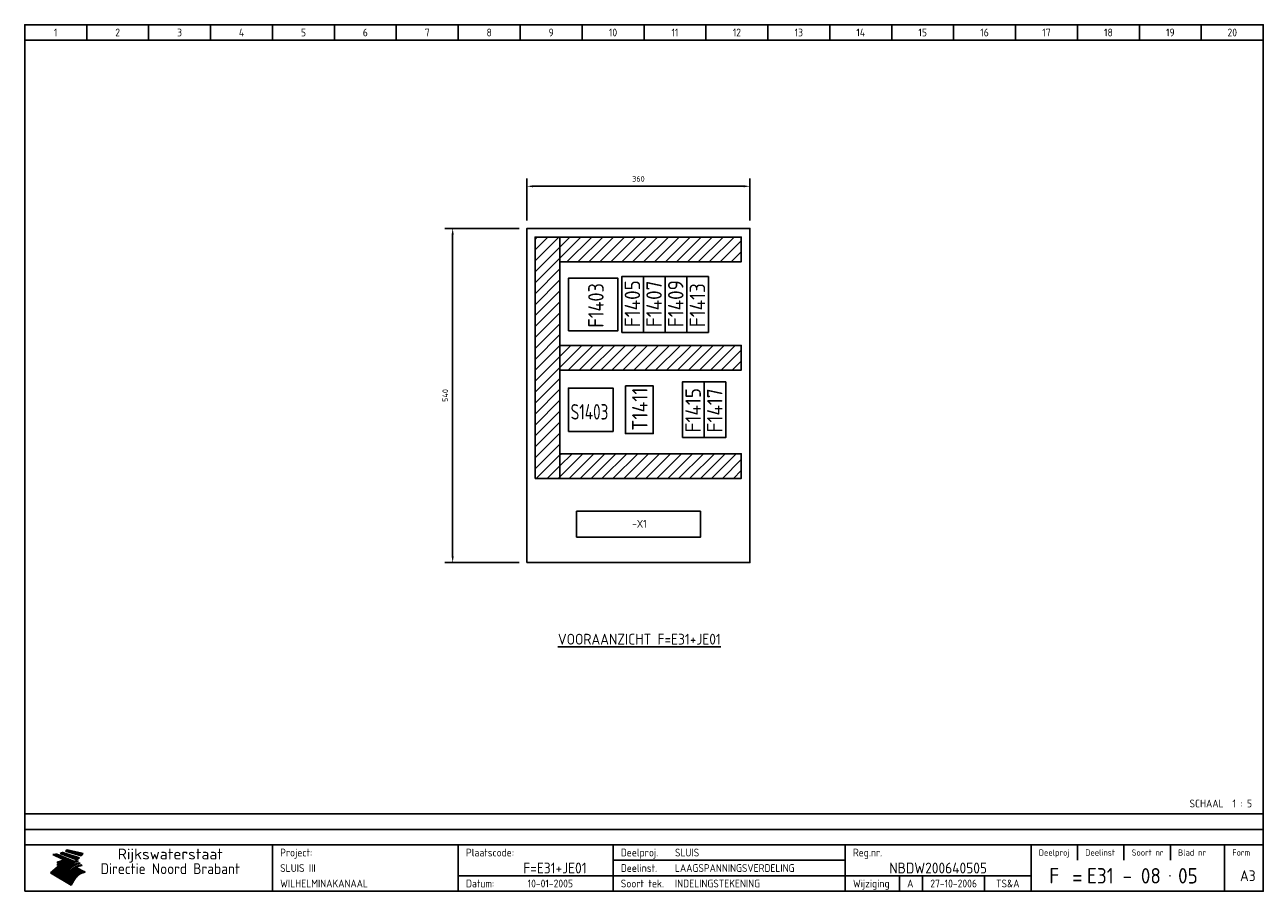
# Model space of a CAD drawing. Extents: x 50 to 2050, y 50 to 1450.
import ezdxf
from ezdxf.enums import TextEntityAlignment as Align

# ---------------------------------------------------------------- set-up
doc = ezdxf.new("R2010")
doc.units = 0
doc.header["$LTSCALE"] = 15
doc.header["$MEASUREMENT"] = 0
doc.layers.get('Defpoints').update_dxf_attribs({"linetype": 'CONTINUOUS'})
for name, color, linetype in [('0-25', 7, 'CONTINUOUS'), ('0-35', 2, 'CONTINUOUS'), ('0-50', 3, 'CONTINUOUS'), ('B-25', 7, 'CONTINUOUS'), ('B-35', 2, 'CONTINUOUS'), ('S-25', 7, 'CONTINUOUS')]:
    doc.layers.add(name, color=color, linetype=linetype)
doc.styles.add('ISO', font='iso.shx')
doc.styles.get("Standard").update_dxf_attribs({"font": 'iso.shx'})
doc.dimstyles.get("Standard").update_dxf_attribs({"dimtxt": 0.18, "dimasz": 0.18, "dimexe": 0.18, "dimexo": 0.0625, "dimgap": 0.09, "dimtad": 0, "dimtih": 1, "dimtoh": 1, "dimdec": 4, "dimzin": 0, "dimdsep": 46, "dimtxsty": 'Standard', "dimcen": 0.09, "dimadec": 0, "dimazin": 0, "dimtfac": 1, "dimtdec": 4, "dimtofl": 0, "dimtmove": 0, "dimatfit": 3, "dimfxl": 0, "dimtolj": 1, "dimtzin": 0, "dimarcsym": 0})

# ---------------------------------------------------------------- blocks, each defined once
blk = doc.blocks.new('KADERA3')
at = {"layer": '0-25'}
for p, q in [((30, 285), (30, 290)), ((50, 285), (50, 290)), ((70, 285), (70, 290)), ((90, 285), (90, 290)), ((110, 285), (110, 290)), ((130, 285), (130, 290)), ((150, 285), (150, 290)), ((170, 285), (170, 290)), ((190, 285), (190, 290)), ((210, 285), (210, 290)), ((230, 285), (230, 290)), ((250, 285), (250, 290)), ((270, 285), (270, 290)), ((290, 285), (290, 290)), ((310, 285), (310, 290)), ((330, 285), (330, 290)), ((350, 285), (350, 290)), ((370, 285), (370, 290)), ((390, 285), (390, 290)), ((10, 285), (410, 285)), ((410, 35), (10, 35)), ((410, 30), (10, 30)), ((350, 25), (350, 20)), ((365, 25), (365, 20)), ((380, 25), (380, 20)), ((200, 20), (275, 20)), ((150, 15), (335, 15)), ((292.5, 15), (292.5, 10)), ((300, 15), (300, 10)), ((320, 15), (320, 10))]:
    blk.add_line(p, q, dxfattribs=at)
at = {"layer": '0-25', "color": 7}
for p, q in [((19.1, 21.89), (25.12, 19)), ((19.1, 21.89), (25.12, 19)), ((19.17, 21.86), (20.7, 21.86)), ((19.29, 21.8), (20.83, 21.8)), ((19.4, 21.75), (20.96, 21.75)), ((19.52, 21.69), (21.09, 21.69)), ((19.64, 21.63), (21.22, 21.63)), ((19.74, 21.92), (20.56, 21.92)), ((19.75, 21.58), (21.36, 21.58)), ((19.87, 21.52), (21.49, 21.52)), ((19.99, 21.47), (21.62, 21.47)), ((20.11, 21.41), (21.75, 21.41)), ((20.22, 21.35), (21.88, 21.35)), ((20.25, 21.97), (20.43, 21.97)), ((20.34, 21.3), (22.02, 21.3)), ((20.38, 21.99), (26.02, 19.59)), ((20.38, 21.99), (26.02, 19.59)), ((20.46, 21.24), (22.15, 21.24)), ((20.57, 21.18), (22.28, 21.18)), ((20.69, 21.13), (22.41, 21.13)), ((20.81, 21.07), (22.55, 21.07)), ((20.92, 21.02), (22.68, 21.02)), ((21.04, 20.96), (22.81, 20.96)), ((21.16, 20.9), (22.94, 20.9)), ((21.27, 20.85), (23.07, 20.85)), ((21.39, 20.79), (23.21, 20.79)), ((21.47, 22.25), (26.83, 20.19)), ((21.47, 22.25), (26.83, 20.19)), ((21.49, 22.25), (23.07, 22.25)), ((21.51, 20.73), (23.34, 20.73)), ((21.6, 22.2), (23.25, 22.2)), ((21.63, 20.68), (23.47, 20.68)), ((21.65, 22.31), (22.89, 22.31)), ((21.74, 20.62), (23.6, 20.62)), ((21.75, 22.14), (23.42, 22.14)), ((21.8, 22.37), (22.71, 22.37)), ((21.86, 20.57), (23.73, 20.57)), ((21.9, 22.08), (23.6, 22.08)), ((21.94, 22.42), (22.53, 22.42)), ((21.98, 20.51), (23.87, 20.51)), ((22.04, 22.03), (23.78, 22.03)), ((22.06, 22.48), (22.36, 22.48)), ((22.09, 20.45), (24, 20.45)), ((22.18, 22.53), (27.65, 20.8)), ((22.18, 22.53), (27.65, 20.8)), ((22.19, 21.97), (23.96, 21.97)), ((22.21, 20.4), (24.13, 20.4)), ((22.33, 20.34), (24.26, 20.34)), ((22.34, 21.92), (24.13, 21.92)), ((22.37, 20), (23.08, 20)), ((22.44, 20.28), (24.4, 20.28)), ((22.48, 21.86), (24.31, 21.86)), ((22.49, 20.06), (23.04, 20.06)), ((22.56, 20.23), (24.53, 20.23)), ((22.61, 20.12), (22.93, 20.12)), ((22.63, 21.8), (24.49, 21.8)), ((22.68, 20.17), (24.66, 20.17)), ((22.71, 20.17), (22.82, 20.17)), ((23.11, 20.02), (22.77, 20.2)), ((23.11, 20.02), (22.77, 20.2)), ((22.78, 21.75), (24.67, 21.75)), ((22.79, 20.12), (24.79, 20.12)), ((22.91, 20.06), (24.92, 20.06)), ((22.92, 21.69), (24.85, 21.69)), ((23.03, 20), (25.06, 20)), ((23.07, 21.63), (25.02, 21.63)), ((23.14, 22.99), (28.22, 21.46)), ((23.14, 22.99), (28.22, 21.46)), ((23.15, 22.98), (25.33, 22.98)), ((23.22, 21.58), (25.2, 21.58)), ((23.23, 23.04), (25.09, 23.04)), ((23.32, 23.1), (24.84, 23.1)), ((23.34, 22.93), (25.57, 22.93)), ((23.36, 21.52), (25.38, 21.52)), ((23.4, 23.15), (24.6, 23.15)), ((23.49, 23.21), (24.36, 23.21)), ((23.51, 21.47), (25.56, 21.47)), ((23.52, 22.87), (25.81, 22.87)), ((23.57, 23.27), (24.12, 23.27)), ((23.64, 23.32), (23.87, 23.32)), ((23.66, 21.41), (25.74, 21.41)), ((23.7, 23.36), (28.82, 22.17)), ((23.7, 23.36), (28.82, 22.17)), ((23.71, 22.82), (26.06, 22.82)), ((23.8, 21.35), (25.91, 21.35)), ((23.9, 22.76), (26.3, 22.76)), ((23.95, 21.3), (26.09, 21.3)), ((24.09, 22.7), (26.54, 22.7)), ((24.09, 21.24), (26.27, 21.24)), ((24.24, 21.18), (26.45, 21.18)), ((24.27, 22.65), (26.78, 22.65)), ((24.39, 21.13), (26.62, 21.13)), ((24.46, 22.59), (27.03, 22.59)), ((24.53, 21.07), (26.8, 21.07)), ((24.65, 22.53), (27.27, 22.53)), ((24.68, 21.02), (26.98, 21.02)), ((24.83, 20.96), (27.16, 20.96)), ((24.84, 22.48), (27.51, 22.48)), ((24.97, 20.9), (27.34, 20.9)), ((25.02, 22.42), (27.75, 22.42)), ((25.12, 20.85), (27.51, 20.85)), ((25.21, 22.37), (28, 22.37)), ((25.27, 20.79), (27.63, 20.79)), ((25.4, 22.31), (28.24, 22.31)), ((25.41, 20.73), (27.57, 20.73)), ((25.56, 20.68), (27.51, 20.68)), ((25.58, 22.25), (28.48, 22.25)), ((25.71, 20.62), (27.44, 20.62)), ((25.77, 22.2), (28.72, 22.2)), ((25.85, 20.57), (27.37, 20.57)), ((25.96, 22.14), (28.79, 22.14)), ((26, 20.51), (27.29, 20.51)), ((26.15, 22.08), (28.75, 22.08)), ((26.15, 20.45), (27.22, 20.45)), ((26.29, 20.4), (27.14, 20.4)), ((26.33, 22.03), (28.71, 22.03)), ((26.44, 20.34), (27.06, 20.34)), ((26.52, 21.97), (28.66, 21.97)), ((26.59, 20.28), (26.97, 20.28)), ((26.71, 21.92), (28.62, 21.92)), ((26.73, 20.23), (26.89, 20.23)), ((26.9, 21.86), (28.57, 21.86)), ((27.08, 21.8), (28.52, 21.8)), ((27.27, 21.75), (28.48, 21.75)), ((27.46, 21.69), (28.43, 21.69)), ((27.65, 21.63), (28.38, 21.63)), ((27.83, 21.58), (28.33, 21.58)), ((28.02, 21.52), (28.28, 21.52)), ((28.21, 21.47), (28.22, 21.47)), ((20.58, 17.88), (18.3, 16)), ((20.58, 17.88), (18.3, 16)), ((24.94, 11.97), (18.3, 16)), ((24.94, 11.97), (18.3, 16)), ((18.31, 16.01), (20.96, 16.01)), ((18.38, 16.07), (21.46, 16.07)), ((18.45, 16.12), (21.88, 16.12)), ((18.52, 16.18), (22.15, 16.18)), ((18.59, 16.23), (22.38, 16.23)), ((18.65, 16.29), (22.58, 16.29)), ((18.72, 16.35), (22.75, 16.35)), ((18.79, 16.4), (22.91, 16.4)), ((18.86, 16.46), (20.6, 16.46)), ((18.93, 16.52), (20.6, 16.52)), ((18.99, 16.57), (20.6, 16.57)), ((19.06, 16.63), (20.6, 16.63)), ((19.13, 16.68), (20.6, 16.68)), ((19.2, 16.74), (20.6, 16.74)), ((19.27, 16.8), (20.6, 16.8)), ((19.33, 16.85), (21.07, 16.85)), ((19.4, 16.91), (21.55, 16.91)), ((19.47, 16.97), (21.88, 16.97)), ((19.54, 17.02), (22.13, 17.02)), ((19.61, 17.08), (22.34, 17.08)), ((19.67, 17.13), (20.6, 17.13)), ((19.74, 17.19), (20.6, 17.19)), ((19.81, 17.25), (20.6, 17.25)), ((19.88, 17.3), (20.6, 17.3)), ((19.95, 17.36), (20.6, 17.36)), ((20.01, 17.42), (20.6, 17.42)), ((20.08, 17.47), (20.93, 17.47)), ((20.15, 17.53), (21.26, 17.53)), ((20.22, 17.58), (21.51, 17.58)), ((20.29, 17.64), (21.72, 17.64)), ((20.35, 17.7), (21.9, 17.7)), ((20.42, 17.75), (22.07, 17.75)), ((20.49, 17.81), (22.22, 17.81)), ((20.56, 17.87), (22.36, 17.87)), ((20.6, 19.11), (20.58, 19.51)), ((20.6, 19.11), (20.58, 19.51)), ((20.58, 19.5), (22.09, 19.5)), ((20.58, 19.44), (21.95, 19.44)), ((20.59, 19.38), (21.79, 19.38)), ((20.59, 19.33), (21.62, 19.33)), ((20.59, 19.27), (21.42, 19.27)), ((20.6, 19.22), (21.2, 19.22)), ((20.6, 19.16), (20.93, 19.16)), ((20.6, 19.11), (20.69, 19.12)), ((20.6, 19.11), (20.69, 19.12)), ((20.6, 18.79), (20.77, 18.81)), ((20.6, 18.79), (20.77, 18.81)), ((20.6, 18.29), (20.6, 18.79)), ((20.6, 18.29), (20.6, 18.79)), ((20.6, 18.77), (22.46, 18.77)), ((20.6, 18.71), (22.33, 18.71)), ((20.6, 18.65), (22.19, 18.65)), ((20.6, 18.6), (22.04, 18.6)), ((20.6, 18.54), (21.87, 18.54)), ((20.6, 18.48), (21.68, 18.48)), ((20.6, 18.43), (21.46, 18.43)), ((20.6, 18.37), (21.21, 18.37)), ((20.6, 18.32), (20.87, 18.32)), ((20.6, 18.29), (20.88, 18.32)), ((20.6, 18.29), (20.88, 18.32)), ((20.6, 17.88), (20.86, 17.91)), ((20.6, 17.88), (20.86, 17.91)), ((20.6, 17.43), (20.97, 17.48)), ((20.6, 17.43), (20.97, 17.48)), ((20.6, 17.43), (20.6, 17.09)), ((20.6, 17.43), (20.6, 17.09)), ((20.6, 17.09), (21.26, 17.16)), ((20.6, 17.09), (21.26, 17.16)), ((20.6, 16.8), (21.37, 16.89)), ((20.6, 16.8), (21.37, 16.89)), ((20.6, 16.8), (20.6, 16.45)), ((20.6, 16.8), (20.6, 16.45)), ((20.6, 16.45), (21.56, 16.56)), ((20.6, 16.45), (21.56, 16.56)), ((20.6, 15.97), (21.67, 16.09)), ((20.6, 15.97), (21.67, 16.09)), ((20.7, 16.46), (23.06, 16.46)), ((20.9, 19.55), (22.23, 19.55)), ((20.9, 18.82), (22.59, 18.82)), ((20.98, 17.92), (22.5, 17.92)), ((21.02, 17.13), (22.53, 17.13)), ((21.19, 19.61), (22.35, 19.61)), ((21.2, 16.52), (23.2, 16.52)), ((21.32, 18.88), (22.71, 18.88)), ((21.32, 17.98), (22.62, 17.98)), ((21.42, 19.67), (22.47, 19.67)), ((21.47, 17.19), (22.7, 17.19)), ((21.59, 18.03), (22.74, 18.03)), ((21.61, 18.93), (22.82, 18.93)), ((21.62, 19.72), (22.59, 19.72)), ((21.72, 16.57), (23.32, 16.57)), ((21.77, 17.25), (22.85, 17.25)), ((21.8, 19.78), (22.69, 19.78)), ((21.8, 18.09), (22.85, 18.09)), ((21.84, 18.99), (22.92, 18.99)), ((21.96, 19.83), (22.79, 19.83)), ((21.99, 18.15), (22.95, 18.15)), ((22.01, 17.3), (22.99, 17.3)), ((22.03, 19.05), (23.03, 19.05)), ((22.1, 16.63), (23.44, 16.63)), ((22.11, 19.89), (22.89, 19.89)), ((22.16, 18.2), (23.05, 18.2)), ((22.21, 19.1), (23.12, 19.1)), ((22.21, 17.36), (23.12, 17.36)), ((22.24, 19.95), (22.99, 19.95)), ((22.31, 18.26), (23.15, 18.26)), ((22.36, 19.16), (23.22, 19.16)), ((22.38, 16.68), (23.56, 16.68)), ((22.39, 17.42), (23.24, 17.42)), ((22.45, 18.32), (23.24, 18.32)), ((22.51, 19.22), (23.3, 19.22)), ((22.56, 17.47), (23.36, 17.47)), ((22.59, 18.37), (23.33, 18.37)), ((22.6, 16.74), (23.66, 16.74)), ((22.64, 19.27), (23.39, 19.27)), ((22.71, 18.43), (23.42, 18.43)), ((22.71, 17.53), (23.47, 17.53)), ((22.77, 19.33), (23.47, 19.33)), ((22.79, 16.8), (23.77, 16.8)), ((22.83, 18.48), (23.5, 18.48)), ((22.84, 17.58), (23.57, 17.58)), ((22.89, 19.38), (23.55, 19.38)), ((22.94, 18.54), (23.58, 18.54)), ((22.96, 16.85), (23.86, 16.85)), ((22.97, 17.64), (23.67, 17.64)), ((23, 19.44), (23.63, 19.44)), ((23.04, 18.6), (23.66, 18.6)), ((23.1, 19.5), (23.72, 19.5)), ((23.1, 17.7), (23.77, 17.7)), ((23.12, 16.91), (23.96, 16.91)), ((23.14, 18.65), (23.74, 18.65)), ((23.15, 19.95), (25.19, 19.95)), ((23.21, 19.55), (23.8, 19.55)), ((23.21, 17.75), (23.86, 17.75)), ((23.21, 16.01), (28.9, 16.01)), ((23.24, 18.71), (23.82, 18.71)), ((23.26, 19.89), (25.32, 19.89)), ((23.26, 16.97), (24.05, 16.97)), ((23.3, 19.61), (23.88, 19.61)), ((23.32, 17.81), (23.95, 17.81)), ((23.33, 18.77), (23.91, 18.77)), ((23.37, 16.07), (29.08, 16.07)), ((23.38, 19.83), (25.45, 19.83)), ((23.39, 19.67), (23.81, 19.67)), ((23.39, 17.02), (24.14, 17.02)), ((23.42, 18.82), (23.99, 18.82)), ((23.42, 17.87), (24.03, 17.87)), ((23.45, 19.7), (23.58, 19.79)), ((23.45, 19.7), (23.58, 19.79)), ((23.48, 19.72), (23.7, 19.72)), ((23.5, 19.78), (25.58, 19.78)), ((23.51, 18.88), (24.07, 18.88)), ((23.51, 16.12), (29.27, 16.12)), ((23.52, 17.92), (24.11, 17.92)), ((23.52, 17.08), (24.22, 17.08)), ((23.54, 18.9), (24.3, 19.42)), ((23.54, 18.9), (24.3, 19.42)), ((23.56, 19.78), (23.59, 19.78)), ((23.56, 19.39), (23.9, 19.62)), ((23.56, 19.39), (23.9, 19.62)), ((23.58, 19.79), (23.9, 19.62)), ((23.58, 19.79), (23.9, 19.62)), ((23.59, 18.93), (24.15, 18.93)), ((23.61, 19.72), (25.72, 19.72)), ((23.62, 17.98), (24.2, 17.98)), ((23.63, 17.13), (24.3, 17.13)), ((23.65, 18.59), (24.62, 19.25)), ((23.65, 18.59), (24.62, 19.25)), ((29.41, 16.17), (23.65, 16.17)), ((23.67, 18.99), (24.23, 18.99)), ((23.71, 18.03), (24.28, 18.03)), ((23.73, 19.67), (25.85, 19.67)), ((23.75, 19.05), (24.32, 19.05)), ((23.75, 17.19), (24.38, 17.19)), ((23.77, 16.23), (29.47, 16.23)), ((23.79, 18.09), (24.36, 18.09)), ((23.83, 19.1), (24.4, 19.1)), ((23.85, 19.61), (25.98, 19.61)), ((23.85, 17.25), (24.46, 17.25)), ((23.88, 18.15), (24.44, 18.15)), ((23.89, 16.29), (29.36, 16.29)), ((23.92, 19.16), (24.48, 19.16)), ((23.94, 18.19), (25.23, 19.07)), ((23.94, 18.19), (25.23, 19.07)), ((23.95, 17.3), (24.55, 17.3)), ((23.96, 19.55), (25.96, 19.55)), ((23.96, 18.2), (24.53, 18.2)), ((24, 19.22), (24.56, 19.22)), ((24, 16.35), (29.24, 16.35)), ((24.04, 18.26), (24.61, 18.26)), ((24.05, 17.36), (24.63, 17.36)), ((24.06, 17.88), (25.34, 18.76)), ((24.06, 17.88), (25.34, 18.76)), ((24.08, 19.5), (25.88, 19.5)), ((24.08, 19.27), (24.58, 19.27)), ((24.11, 16.4), (29.13, 16.4)), ((24.13, 18.32), (24.69, 18.32)), ((24.14, 17.42), (24.71, 17.42)), ((24.16, 19.33), (24.47, 19.33)), ((24.2, 19.44), (25.79, 19.44)), ((24.21, 18.37), (24.77, 18.37)), ((24.21, 16.46), (29.02, 16.46)), ((24.23, 17.47), (24.79, 17.47)), ((24.24, 17.48), (25.52, 18.36)), ((24.24, 17.48), (25.52, 18.36)), ((24.25, 19.38), (24.36, 19.38)), ((24.29, 18.43), (24.85, 18.43)), ((24.3, 19.42), (24.62, 19.25)), ((24.3, 19.42), (24.62, 19.25)), ((24.31, 19.38), (25.71, 19.38)), ((24.31, 17.53), (24.87, 17.53)), ((24.31, 16.52), (28.91, 16.52)), ((24.35, 17.17), (25.64, 18.05)), ((24.35, 17.17), (25.64, 18.05)), ((24.37, 18.48), (24.94, 18.48)), ((24.39, 17.58), (24.96, 17.58)), ((24.4, 16.57), (28.79, 16.57)), ((24.43, 19.33), (25.62, 19.33)), ((24.45, 18.54), (25.02, 18.54)), ((24.47, 17.64), (25.04, 17.64)), ((24.49, 16.63), (28.68, 16.63)), ((24.54, 18.6), (25.1, 18.6)), ((24.55, 19.27), (25.54, 19.27)), ((24.56, 17.7), (25.12, 17.7)), ((24.57, 16.68), (28.57, 16.68)), ((24.62, 18.65), (25.18, 18.65)), ((24.63, 16.72), (25.91, 17.6)), ((24.63, 16.72), (25.91, 17.6)), ((24.64, 17.75), (25.2, 17.75)), ((24.66, 16.74), (28.45, 16.74)), ((24.67, 19.22), (25.45, 19.22)), ((24.7, 18.71), (25.27, 18.71)), ((24.72, 17.81), (25.29, 17.81)), ((24.74, 16.8), (28.34, 16.8)), ((24.78, 19.16), (25.37, 19.16)), ((24.78, 18.77), (25.34, 18.77)), ((24.8, 17.87), (25.37, 17.87)), ((24.82, 16.85), (28.23, 16.85)), ((24.87, 18.82), (25.4, 18.82)), ((24.89, 17.92), (25.45, 17.92)), ((24.9, 19.1), (25.28, 19.1)), ((24.9, 16.91), (28.11, 16.91)), ((24.95, 18.88), (25.45, 18.88)), ((24.97, 17.98), (25.53, 17.98)), ((24.99, 16.97), (28, 16.97)), ((25.02, 19.05), (25.2, 19.05)), ((25.03, 18.93), (25.51, 18.93)), ((25.05, 18.03), (25.61, 18.03)), ((25.07, 17.02), (27.89, 17.02)), ((25.11, 18.99), (25.57, 18.99)), ((26.02, 19.59), (25.12, 19)), ((26.02, 19.59), (25.12, 19)), ((25.13, 18.09), (25.68, 18.09)), ((25.15, 17.08), (27.77, 17.08)), ((25.19, 19.05), (25.63, 19.05)), ((25.21, 18.15), (25.75, 18.15)), ((25.23, 17.13), (27.66, 17.13)), ((25.26, 19.1), (25.7, 19.1)), ((25.3, 18.2), (25.82, 18.2)), ((25.31, 17.19), (27.55, 17.19)), ((25.33, 19.16), (25.77, 19.16)), ((25.38, 18.26), (25.89, 18.26)), ((25.39, 19.22), (25.85, 19.22)), ((25.4, 17.25), (27.43, 17.25)), ((25.46, 18.32), (25.97, 18.32)), ((25.47, 19.27), (25.93, 19.27)), ((25.48, 17.3), (27.32, 17.3)), ((25.54, 19.33), (26.03, 19.33)), ((25.54, 18.37), (26.06, 18.37)), ((25.56, 17.36), (27.21, 17.36)), ((25.62, 18.43), (26.14, 18.43)), ((25.63, 19.38), (26.13, 19.38)), ((25.64, 17.42), (27.1, 17.42)), ((25.7, 18.48), (26.24, 18.48)), ((25.72, 19.44), (26.24, 19.44)), ((25.73, 17.47), (26.98, 17.47)), ((25.79, 18.54), (26.34, 18.54)), ((25.81, 17.53), (26.87, 17.53)), ((25.82, 19.5), (26.36, 19.5)), ((25.89, 18.6), (26.46, 18.6)), ((25.89, 17.58), (26.76, 17.58)), ((25.93, 19.55), (26.53, 19.55)), ((25.96, 17.64), (26.64, 17.64)), ((25.99, 18.65), (26.58, 18.65)), ((26.04, 17.7), (26.59, 17.7)), ((26.06, 19.61), (26.85, 19.61)), ((26.1, 18.71), (26.72, 18.71)), ((26.12, 17.75), (26.67, 17.75)), ((26.2, 17.81), (26.76, 17.81)), ((26.21, 19.67), (27.23, 19.67)), ((26.23, 18.77), (26.89, 18.77)), ((26.29, 17.87), (26.86, 17.87)), ((26.37, 18.82), (27.09, 18.82)), ((26.39, 17.92), (26.97, 17.92)), ((26.44, 19.72), (27.18, 19.72)), ((26.49, 17.98), (27.09, 17.98)), ((26.53, 18.88), (27.34, 18.88)), ((26.56, 17.68), (29.54, 16.2)), ((26.56, 17.68), (29.54, 16.2)), ((26.6, 18.03), (27.22, 18.03)), ((26.72, 18.09), (27.38, 18.09)), ((26.73, 18.93), (27.66, 18.93)), ((26.85, 18.15), (27.56, 18.15)), ((26.99, 18.99), (27.9, 18.99)), ((27, 18.2), (27.8, 18.2)), ((27.13, 19.78), (27.25, 19.64)), ((27.13, 19.78), (27.25, 19.64)), ((27.18, 18.26), (28.13, 18.26)), ((27.26, 19.05), (27.84, 19.05)), ((27.39, 18.32), (28.47, 18.32)), ((27.7, 18.37), (28.49, 18.37)), ((27.78, 19.1), (27.93, 18.96)), ((27.78, 19.1), (27.93, 18.96)), ((28, 18.43), (28.44, 18.43)), ((28.29, 15.83), (29.54, 16.2)), ((28.29, 15.83), (29.54, 16.2)), ((28.39, 18.48), (28.54, 18.32)), ((28.39, 18.48), (28.54, 18.32)), ((29.54, 16.2), (29.45, 16.17)), ((29.54, 16.2), (29.45, 16.17)), ((29.46, 16.18), (29.47, 16.18)), ((18.38, 15.95), (20.6, 15.95)), ((18.47, 15.9), (20.6, 15.9)), ((18.57, 15.84), (20.6, 15.84)), ((18.66, 15.78), (20.6, 15.78)), ((18.75, 15.73), (20.6, 15.73)), ((18.85, 15.67), (20.6, 15.67)), ((18.94, 15.62), (20.6, 15.62)), ((19.03, 15.56), (27.83, 15.56)), ((19.12, 15.5), (27.75, 15.5)), ((19.22, 15.45), (27.66, 15.45)), ((19.31, 15.39), (27.58, 15.39)), ((19.4, 15.33), (27.5, 15.33)), ((19.49, 15.28), (27.43, 15.28)), ((19.59, 15.22), (27.36, 15.22)), ((19.68, 15.17), (27.29, 15.17)), ((19.77, 15.11), (27.22, 15.11)), ((19.86, 15.05), (27.15, 15.05)), ((19.96, 15), (27.09, 15)), ((20.05, 14.94), (27.02, 14.94)), ((20.14, 14.88), (26.96, 14.88)), ((20.24, 14.83), (26.9, 14.83)), ((20.33, 14.77), (26.84, 14.77)), ((20.42, 14.72), (26.79, 14.72)), ((20.51, 14.66), (26.73, 14.66)), ((20.6, 15.97), (20.6, 15.58)), ((20.6, 15.97), (20.6, 15.58)), ((20.6, 15.58), (21.95, 15.73)), ((20.6, 15.58), (21.95, 15.73)), ((20.61, 14.6), (26.68, 14.6)), ((20.7, 14.55), (26.62, 14.55)), ((20.79, 14.49), (26.57, 14.49)), ((20.88, 14.43), (26.52, 14.43)), ((20.94, 15.62), (27.92, 15.62)), ((20.98, 14.38), (26.47, 14.38)), ((21.07, 14.32), (26.42, 14.32)), ((21.16, 14.27), (26.38, 14.27)), ((21.25, 14.21), (26.33, 14.21)), ((21.35, 14.15), (26.29, 14.15)), ((21.44, 14.1), (26.24, 14.1)), ((21.45, 15.67), (28.01, 15.67)), ((21.53, 14.04), (26.2, 14.04)), ((21.63, 13.98), (26.16, 13.98)), ((21.72, 13.93), (26.12, 13.93)), ((21.81, 13.87), (26.08, 13.87)), ((21.9, 13.82), (26.04, 13.82)), ((21.96, 15.73), (28.11, 15.73)), ((22, 13.76), (26, 13.76)), ((22.09, 13.7), (25.96, 13.7)), ((22.18, 13.65), (25.93, 13.65)), ((22.27, 13.59), (25.89, 13.59)), ((22.34, 15.78), (28.21, 15.78)), ((22.37, 13.53), (25.86, 13.53)), ((22.46, 13.48), (25.82, 13.48)), ((22.55, 13.42), (25.79, 13.42)), ((22.62, 15.84), (28.33, 15.84)), ((22.65, 13.37), (25.76, 13.37)), ((22.74, 13.31), (25.73, 13.31)), ((22.83, 13.25), (25.69, 13.25)), ((22.84, 15.9), (28.52, 15.9)), ((22.92, 13.2), (25.66, 13.2)), ((23.02, 13.14), (25.63, 13.14)), ((23.04, 15.95), (28.71, 15.95)), ((23.11, 13.08), (25.59, 13.08)), ((23.2, 13.03), (25.56, 13.03)), ((23.29, 12.97), (25.53, 12.97)), ((23.39, 12.92), (25.5, 12.92)), ((23.48, 12.86), (25.46, 12.86)), ((23.57, 12.8), (25.43, 12.8)), ((23.66, 12.75), (25.4, 12.75)), ((23.76, 12.69), (25.36, 12.69)), ((23.85, 12.63), (25.33, 12.63)), ((23.94, 12.58), (25.3, 12.58)), ((24.04, 12.52), (25.26, 12.52)), ((24.13, 12.47), (25.23, 12.47)), ((24.22, 12.41), (25.2, 12.41)), ((24.31, 12.35), (25.17, 12.35)), ((24.41, 12.3), (25.13, 12.3)), ((24.5, 12.24), (25.1, 12.24)), ((24.59, 12.18), (25.07, 12.18)), ((24.68, 12.13), (25.03, 12.13)), ((24.78, 12.07), (25, 12.07)), ((24.87, 12.02), (24.97, 12.02)), ((24.94, 11.97), (25.81, 13.45)), ((24.94, 11.97), (25.81, 13.45))]:
    blk.add_line(p, q, dxfattribs=at)
for centre, radius, start, end in [((19.15, 29.7), 7.8, 269.6055, 279.0886), ((19.15, 29.7), 7.8, 269.6055, 279.0886), ((19.93, 25.38), 5.91, 276.3402, 298.7463), ((19.93, 25.38), 5.91, 276.3402, 298.7463), ((19.84, 25.09), 6.03, 278.129, 302.868), ((19.84, 25.09), 6.03, 278.129, 302.868), ((19.84, 27.26), 5.27, 288.0217, 296.3084), ((19.84, 27.26), 5.27, 288.0217, 296.3084), ((20.49, 27.56), 5.28, 300.0654, 307.393), ((20.49, 27.56), 5.28, 300.0654, 307.393), ((24.11, 24.7), 5.26, 301.1147, 312.2814), ((24.11, 24.7), 5.26, 301.1147, 312.2814), ((21.95, 27.32), 8.59, 316.9248, 323.1399), ((21.95, 27.32), 8.59, 316.9248, 323.1399), ((20.21, 23.78), 5.91, 273.6149, 304.3803), ((20.21, 23.78), 5.91, 273.6149, 304.3803), ((20.35, 24.56), 5.76, 274.164, 302.5474), ((20.35, 24.56), 5.76, 274.164, 302.5474), ((20.05, 24.28), 6.02, 277.9472, 305.7139), ((20.05, 24.28), 6.02, 277.9472, 305.7139), ((20.04, 23.49), 6.09, 278.8115, 306.4242), ((20.04, 23.49), 6.09, 278.8115, 306.4242), ((20.53, 23.07), 5.96, 277.0519, 304.973), ((20.53, 23.07), 5.96, 277.0519, 304.973), ((20.72, 22.76), 5.91, 276.3402, 304.3803), ((20.72, 22.76), 5.91, 276.3402, 304.3803), ((21.06, 22.34), 5.81, 274.9043, 303.1745), ((21.06, 22.34), 5.81, 274.9043, 303.1745), ((20.82, 22.06), 6.04, 278.1111, 305.8489), ((20.82, 22.06), 6.04, 278.1111, 305.8489), ((21.3, 21.6), 5.91, 276.3402, 304.3803), ((21.3, 21.6), 5.91, 276.3402, 304.3803), ((27.05, 17.17), 2.63, 107.4286, 133.7799), ((27.05, 17.17), 2.63, 107.4286, 133.7799), ((27.45, 16.91), 2.81, 110.4143, 138.7411), ((27.45, 16.91), 2.81, 110.4143, 138.7411), ((27.57, 15.64), 3.4, 98.1566, 126.9045), ((27.57, 15.64), 3.4, 98.1566, 126.9045), ((27.91, 15.54), 3.39, 100.5835, 132.088), ((27.91, 15.54), 3.39, 100.5835, 132.088), ((28.21, 14.74), 3.67, 95.7581, 128.7216), ((28.21, 14.74), 3.67, 95.7581, 128.7216), ((27.01, 16.84), 2.93, 87.7348, 104.8316), ((27.01, 16.84), 2.93, 87.7348, 104.8316), ((27.37, 15.71), 3.93, 91.7838, 103.2817), ((27.37, 15.71), 3.93, 91.7838, 103.2817), ((28.4, 15.05), 3.21, 96.3886, 125.0052), ((28.4, 15.05), 3.21, 96.3886, 125.0052), ((27.82, 16.31), 2.8, 90.634, 105.1984), ((27.82, 16.31), 2.8, 90.634, 105.1984), ((28.19, 15.04), 3.93, 93.8342, 103.2817), ((28.19, 15.04), 3.93, 93.8342, 103.2817), ((28.58, 15.69), 2.8, 93.8141, 105.1984), ((28.58, 15.69), 2.8, 93.8141, 105.1984), ((28.95, 14.41), 3.93, 96.0135, 103.2817), ((28.95, 14.41), 3.93, 96.0135, 103.2817), ((31.24, 10.26), 6.3, 117.9568, 149.6251), ((31.24, 10.26), 6.3, 117.9568, 149.6251)]:
    blk.add_arc(centre, radius, start, end, dxfattribs=at)
at = {"layer": '0-35'}
for p, q in [((90, 25), (90, 10)), ((150, 25), (150, 10)), ((200, 25), (200, 10)), ((275, 25), (275, 10)), ((335, 25), (335, 10)), ((397.5, 25), (397.5, 10))]:
    blk.add_line(p, q, dxfattribs=at)
at = {"layer": '0-50'}
for p, q in [((10, 25), (410, 25)), ((348.75, 15), (351.25, 15)), ((348.75, 13.5), (351.25, 13.5))]:
    blk.add_line(p, q, dxfattribs=at)
blk.add_lwpolyline([(10, 10), (410, 10), (410, 290), (10, 290)], close=True, dxfattribs=at)
at = {"layer": '0-50', "const_width": 0.25}
blk.add_lwpolyline([(379.75, 15, 1), (380, 15, 1)], format="xyb", close=True, dxfattribs=at)
at = {"layer": '0-25', "style": 'ISO'}
for s, height, p in [('Project:', 2.5, (92.5, 22.5)), ('Plaatscode:', 2.5, (152.5, 22.5)), ('Deelproj.', 2.5, (202.5, 22.5)), ('Reg.nr.', 2.5, (277.5, 22.5)), ('Deelproj', 2, (337.5, 22.5)), ('Deelinst', 2, (352.5, 22.5)), ('Soort nr', 2, (367.5, 22.5)), ('Blad nr', 2, (382.5, 22.5)), ('Form', 2, (400, 22.5)), ('Deelinst.', 2.5, (202.5, 17.5)), ('Datum:', 2.5, (152.5, 12.5)), ('Soort tek.', 2.5, (202.5, 12.5)), ('Wijziging', 2.5, (277.5, 12.5))]:
    blk.add_text(s, height=height, dxfattribs=at).set_placement(p, align=Align.MIDDLE_LEFT)
for tag, p in [('STR1', (20, 287.5)), ('STR2', (40, 287.5)), ('STR3', (60, 287.5)), ('STR4', (80, 287.5)), ('STR5', (100, 287.5)), ('STR6', (120, 287.5)), ('STR7', (140, 287.5)), ('STR8', (160, 287.5)), ('STR9', (180, 287.5)), ('STR10', (200, 287.5)), ('STR11', (220, 287.5)), ('STR12', (240, 287.5)), ('STR13', (260, 287.5)), ('STR14', (280, 287.5)), ('STR15', (300, 287.5)), ('STR16', (320, 287.5)), ('STR17', (340, 287.5)), ('STR18', (360, 287.5)), ('STR19', (380, 287.5)), ('STR20', (400, 287.5)), ('W', (180, 12.5)), ('Z', (310, 12.5)), ('Y', (327.5, 12.5))]:
    blk.add_attdef(tag, text='', height=2.5, dxfattribs=at).set_placement(p, align=Align.MIDDLE)
for tag, p in [('N', (220, 22.5)), ('B', (92.5, 17.5)), ('P', (220, 17.5)), ('C', (92.5, 12.5)), ('U', (220, 12.5)), ('REV', (295, 12.5))]:
    blk.add_attdef(tag, text='', height=2.5, dxfattribs=at).set_placement(p, align=Align.MIDDLE_LEFT)
at = {"layer": '0-35', "style": 'ISO', "width": 1.00614}
blk.add_text('Rijkswaterstaat', height=3.5, dxfattribs=at).set_placement((40, 20.28), (74, 20.28), align=Align.FIT)
at = {"layer": '0-35', "color": 2, "style": 'ISO', "width": 0.948867}
blk.add_text('Directie Noord Brabant', height=3.5, dxfattribs=at).set_placement((34.5, 15.53), (79.5, 15.53), align=Align.FIT)
at = {"layer": '0-35', "style": 'ISO'}
for tag, p in [('X', (178.5, 17.5)), ('FORM', (402.5, 15))]:
    blk.add_attdef(tag, text='', height=3.5, dxfattribs=at).set_placement(p, align=Align.MIDDLE_LEFT)
blk.add_attdef('RNR', text='', height=3.5, dxfattribs=at).set_placement((305, 17.5), align=Align.MIDDLE)
at = {"layer": '0-50', "style": 'ISO'}
for tag, p in [('M', (342.5, 15)), ('O', (365, 15))]:
    blk.add_attdef(tag, text='', height=5, dxfattribs=at).set_placement(p, align=Align.MIDDLE)
blk.add_attdef('Q', text='', height=5, dxfattribs=at).set_placement((382.5, 15), align=Align.MIDDLE_LEFT)
blk = doc.blocks.new('*D2')
at = {"layer": 'Defpoints', "color": 0}
for p in [(861, 1189), (861, 1121), (1221, 1121)]:
    blk.add_point(p, dxfattribs=at)
at = {"layer": 'S-25', "lineweight": -2}
for p, q in [((861, 1133.5), (861, 1201.5)), ((1221, 1133.5), (1221, 1201.5)), ((1211, 1189), (871, 1189))]:
    blk.add_line(p, q, dxfattribs=at)
at = {"layer": 'S-25'}
for points in [[(871, 1190.7), (871, 1187.3), (861, 1189)], [(1211, 1190.7), (1211, 1187.3), (1221, 1189)]]:
    blk.add_solid(points, dxfattribs=at)
at = {"layer": 'S-25', "insert": (1041, 1201), "char_height": 9, "attachment_point": 5}
blk.add_mtext('\\A1;360', dxfattribs=at)
blk = doc.blocks.new('*D3')
at = {"layer": 'Defpoints', "color": 0}
for p in [(861, 1121), (741, 581), (861, 581)]:
    blk.add_point(p, dxfattribs=at)
at = {"layer": 'S-25', "lineweight": -2}
for p, q in [((848.5, 1121), (728.5, 1121)), ((741, 1111), (741, 591)), ((848.5, 581), (728.5, 581))]:
    blk.add_line(p, q, dxfattribs=at)
at = {"layer": 'S-25'}
for points in [[(739.3, 1111), (742.7, 1111), (741, 1121)], [(739.3, 591), (742.7, 591), (741, 581)]]:
    blk.add_solid(points, dxfattribs=at)
at = {"layer": 'S-25', "insert": (729, 851), "char_height": 9, "attachment_point": 5, "rotation": 90}
blk.add_mtext('\\A1;540', dxfattribs=at)

msp = doc.modelspace()

# ---------------------------------------------------------------- hatches: boundary and pattern name
at = {"layer": 'S-25'}
h = msp.add_hatch(dxfattribs=at)
h.set_pattern_fill('ANSI31', color=256, scale=100, style=0)
h.paths.add_polyline_path([(914, 1107), (874, 1107), (874, 717), (914, 717), (914, 757)])
h = msp.add_hatch(dxfattribs=at)
h.set_pattern_fill('ANSI31', color=256, scale=100, style=0)
h.paths.add_polyline_path([(1207, 1107), (914, 1107), (914, 1067), (1207, 1067)])
h = msp.add_hatch(dxfattribs=at)
h.set_pattern_fill('ANSI31', color=256, scale=100, style=0)
h.paths.add_polyline_path([(1207, 932), (914, 932), (914, 892), (1207, 892)])
h = msp.add_hatch(dxfattribs=at)
h.set_pattern_fill('ANSI31', color=256, scale=100, style=0)
h.paths.add_polyline_path([(1207, 757), (914, 757), (914, 717), (1207, 717)])

# ---------------------------------------------------------------- linework, layer by layer
at = {"layer": '0-25'}
for points in [[(928, 955.5), (1008, 955.5), (1008, 1040.5), (928, 1040.5)], [(1014, 953), (1049, 953), (1049, 1043), (1014, 1043)], [(1049, 953), (1084, 953), (1084, 1043), (1049, 1043)], [(1084, 953), (1119, 953), (1119, 1043), (1084, 1043)], [(1119, 953), (1154, 953), (1154, 1043), (1119, 1043)], [(928, 793), (1000, 793), (1000, 863), (928, 863)], [(1020, 866.5), (1065, 866.5), (1065, 789.5), (1020, 789.5)], [(1112, 783), (1147, 783), (1147, 873), (1112, 873)], [(1147, 783), (1182, 783), (1182, 873), (1147, 873)]]:
    msp.add_lwpolyline(points, close=True, dxfattribs=at)
at = {"layer": '0-50'}
msp.add_lwpolyline([(861, 581), (1221, 581), (1221, 1121), (861, 1121)], close=True, dxfattribs=at)
at = {"layer": 'S-25'}
for points in [[(874, 717), (914, 717), (914, 1107), (874, 1107)], [(914, 1107), (914, 1067), (1207, 1067), (1207, 1107)], [(914, 932), (914, 892), (1207, 892), (1207, 932)], [(914, 757), (914, 717), (1207, 717), (1207, 757)], [(941, 622), (1141, 622), (1141, 664), (941, 664)]]:
    msp.add_lwpolyline(points, close=True, dxfattribs=at)

# ---------------------------------------------------------------- block references
ref = msp.add_blockref('KADERA3', (0, 0), dxfattribs=dict(at, xscale=5, yscale=5, zscale=5))
ref.add_attrib('B', 'SLUIS III', dxfattribs={"layer": '0-25', "height": 12.5, "style": 'ISO'}).set_placement((462.5, 87.5), align=Align.MIDDLE_LEFT)
ref.add_attrib('C', 'WILHELMINAKANAAL', dxfattribs={"layer": '0-25', "height": 12.5, "style": 'ISO'}).set_placement((462.5, 62.5), align=Align.MIDDLE_LEFT)
ref.add_attrib('N', 'SLUIS', dxfattribs={"layer": '0-25', "height": 12.5, "style": 'ISO'}).set_placement((1100, 112.5), align=Align.MIDDLE_LEFT)
ref.add_attrib('P', 'LAAGSPANNINGSVERDELING', dxfattribs={"layer": '0-25', "height": 12.5, "style": 'ISO'}).set_placement((1100, 87.5), align=Align.MIDDLE_LEFT)
ref.add_attrib('U', 'INDELINGSTEKENING', dxfattribs={"layer": '0-25', "height": 12.5, "style": 'ISO'}).set_placement((1100, 62.5), align=Align.MIDDLE_LEFT)
ref.add_attrib('M', 'F', dxfattribs={"layer": '0-50', "height": 25, "style": 'ISO'}).set_placement((1712.5, 75), align=Align.MIDDLE)
ref.add_attrib('O', 'E31 - 08', dxfattribs={"layer": '0-50', "height": 25, "style": 'ISO'}).set_placement((1825, 75), align=Align.MIDDLE)
ref.add_attrib('Q', '05', dxfattribs={"layer": '0-50', "height": 25, "style": 'ISO'}).set_placement((1912.5, 75), align=Align.MIDDLE_LEFT)
ref.add_attrib('X', 'F=E31+JE01', dxfattribs={"layer": '0-35', "height": 17.5, "style": 'ISO'}).set_placement((855, 87.5), align=Align.MIDDLE_LEFT)
ref.add_attrib('RNR', 'NBDW200640505', dxfattribs={"layer": '0-35', "height": 17.5, "style": 'ISO'}).set_placement((1525, 87.5), align=Align.MIDDLE)
ref.add_attrib('W', '10-01-2005', dxfattribs={"layer": '0-25', "height": 12.5, "style": 'ISO'}).set_placement((898.7, 62.5), align=Align.MIDDLE)
ref.add_attrib('FORM', 'A3', dxfattribs={"layer": '0-35', "height": 17.5, "style": 'ISO'}).set_placement((2012.5, 75), align=Align.MIDDLE_LEFT)
ref.add_attrib('REV', 'A', dxfattribs={"layer": '0-25', "height": 12.5, "style": 'ISO'}).set_placement((1475, 62.5), align=Align.MIDDLE_LEFT)
ref.add_attrib('Z', '27-10-2006', dxfattribs={"layer": '0-25', "height": 12.5, "style": 'ISO'}).set_placement((1550, 62.5), align=Align.MIDDLE)
ref.add_attrib('Y', 'TS&A', dxfattribs={"layer": '0-25', "height": 12.5, "style": 'ISO'}).set_placement((1637.5, 62.5), align=Align.MIDDLE)
ref.add_attrib('STR1', '1', dxfattribs={"layer": '0-25', "height": 12.5, "style": 'ISO'}).set_placement((100, 1437.5), align=Align.MIDDLE)
ref.add_attrib('STR2', '2', dxfattribs={"layer": '0-25', "height": 12.5, "style": 'ISO'}).set_placement((200, 1437.5), align=Align.MIDDLE)
ref.add_attrib('STR3', '3', dxfattribs={"layer": '0-25', "height": 12.5, "style": 'ISO'}).set_placement((300, 1437.5), align=Align.MIDDLE)
ref.add_attrib('STR4', '4', dxfattribs={"layer": '0-25', "height": 12.5, "style": 'ISO'}).set_placement((400, 1437.5), align=Align.MIDDLE)
ref.add_attrib('STR5', '5', dxfattribs={"layer": '0-25', "height": 12.5, "style": 'ISO'}).set_placement((500, 1437.5), align=Align.MIDDLE)
ref.add_attrib('STR6', '6', dxfattribs={"layer": '0-25', "height": 12.5, "style": 'ISO'}).set_placement((600, 1437.5), align=Align.MIDDLE)
ref.add_attrib('STR7', '7', dxfattribs={"layer": '0-25', "height": 12.5, "style": 'ISO'}).set_placement((700, 1437.5), align=Align.MIDDLE)
ref.add_attrib('STR8', '8', dxfattribs={"layer": '0-25', "height": 12.5, "style": 'ISO'}).set_placement((800, 1437.5), align=Align.MIDDLE)
ref.add_attrib('STR9', '9', dxfattribs={"layer": '0-25', "height": 12.5, "style": 'ISO'}).set_placement((900, 1437.5), align=Align.MIDDLE)
ref.add_attrib('STR10', '10', dxfattribs={"layer": '0-25', "height": 12.5, "style": 'ISO'}).set_placement((1000, 1437.5), align=Align.MIDDLE)
ref.add_attrib('STR11', '11', dxfattribs={"layer": '0-25', "height": 12.5, "style": 'ISO'}).set_placement((1100, 1437.5), align=Align.MIDDLE)
ref.add_attrib('STR12', '12', dxfattribs={"layer": '0-25', "height": 12.5, "style": 'ISO'}).set_placement((1200, 1437.5), align=Align.MIDDLE)
ref.add_attrib('STR13', '13', dxfattribs={"layer": '0-25', "height": 12.5, "style": 'ISO'}).set_placement((1300, 1437.5), align=Align.MIDDLE)
ref.add_attrib('STR14', '14', dxfattribs={"layer": '0-25', "height": 12.5, "style": 'ISO'}).set_placement((1400, 1437.5), align=Align.MIDDLE)
ref.add_attrib('STR15', '15', dxfattribs={"layer": '0-25', "height": 12.5, "style": 'ISO'}).set_placement((1500, 1437.5), align=Align.MIDDLE)
ref.add_attrib('STR16', '16', dxfattribs={"layer": '0-25', "height": 12.5, "style": 'ISO'}).set_placement((1600, 1437.5), align=Align.MIDDLE)
ref.add_attrib('STR17', '17', dxfattribs={"layer": '0-25', "height": 12.5, "style": 'ISO'}).set_placement((1700, 1437.5), align=Align.MIDDLE)
ref.add_attrib('STR18', '18', dxfattribs={"layer": '0-25', "height": 12.5, "style": 'ISO'}).set_placement((1800, 1437.5), align=Align.MIDDLE)
ref.add_attrib('STR19', '19', dxfattribs={"layer": '0-25', "height": 12.5, "style": 'ISO'}).set_placement((1900, 1437.5), align=Align.MIDDLE)
ref.add_attrib('STR20', '20', dxfattribs={"layer": '0-25', "height": 12.5, "style": 'ISO'}).set_placement((2000, 1437.5), align=Align.MIDDLE)

# ---------------------------------------------------------------- texts
at = {"layer": 'B-25'}
for s, p in [('F1405', (1043.8, 961.2)), ('F1407', (1078.8, 961.2)), ('F1409', (1113.8, 961.2)), ('F1413', (1148.8, 961.2)), ('F1415', (1141.8, 791.2)), ('F1417', (1176.8, 791.2))]:
    msp.add_text(s, height=25, rotation=90, dxfattribs=at).set_placement(p)
for s, width, p, p2 in [('F1403', 0.959173, (984.9, 960.6), (984.9, 1032.5)), ('T1411', 1.03375, (1055.8, 793.9), (1055.8, 864))]:
    msp.add_text(s, height=25, rotation=90, dxfattribs=dict(at, width=width)).set_placement(p, p2, align=Align.FIT)
at = {"layer": 'B-25', "width": 0.793427}
msp.add_text('S1403', height=25, dxfattribs=at).set_placement((931.5, 812.1), (992.4, 812.1), align=Align.FIT)
at = {"layer": 'B-35'}
msp.add_text('%%UVOORAANZICHT F=E31+JE01', height=17.5, dxfattribs=at).set_placement((1042.5, 448.5), align=Align.CENTER)
at = {"layer": 'S-25'}
for s, p in [('-X1', (1042.5, 637.5)), ('SCHAAL  1 : 5', (1981.5, 185.5))]:
    msp.add_text(s, height=12.5, dxfattribs=at).set_placement(p, align=Align.CENTER)

# ---------------------------------------------------------------- dimensions: what is measured, and where the dimension line sits
dim = msp.add_linear_dim(base=(861, 1189), p1=(1221, 1121), p2=(861, 1121), dimstyle='Standard', override={"dimscale": 5, "dimtxt": 1.8, "dimasz": 2, "dimexe": 2.5, "dimexo": 2.5, "dimgap": 1.5, "dimtad": 1, "dimtih": 0, "dimtoh": 0, "dimdec": 0, "dimcen": -2.5, "dimclrd": 256, "dimclre": 256, "dimclrt": 256, "dimtfac": 0.75, "dimtdec": 0, "dimtix": 1, "dimtofl": 1, "dimtvp": 1.5}, dxfattribs=at)
dim.commit()
dim.dimension.update_dxf_attribs({"geometry": '*D2', "text_midpoint": (1041, 1201)})
dim = msp.add_linear_dim(base=(741, 581), p1=(861, 1121), p2=(861, 581), angle=90, dimstyle='Standard', override={"dimscale": 5, "dimtxt": 1.8, "dimasz": 2, "dimexe": 2.5, "dimexo": 2.5, "dimgap": 1.5, "dimtad": 1, "dimtih": 0, "dimtoh": 0, "dimdec": 0, "dimcen": -2.5, "dimclrd": 256, "dimclre": 256, "dimclrt": 256, "dimtfac": 0.75, "dimtdec": 0, "dimtix": 1, "dimtofl": 1, "dimtvp": 1.5}, dxfattribs=at)
dim.commit()
dim.dimension.update_dxf_attribs({"geometry": '*D3', "text_midpoint": (729, 851)})

doc.saveas('drawing.dxf')
